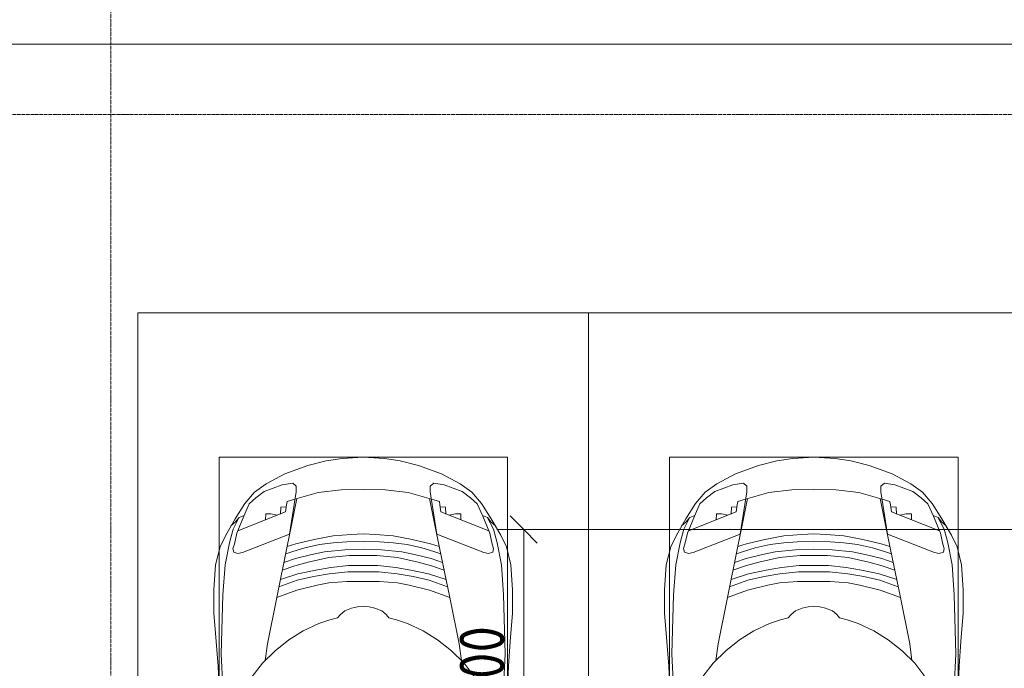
# Model space of a CAD drawing. Header units: millimetres. Extents: x -32229 to 288056, y -13689 to 125138.
# Tile 125 of 193: x 12830 to 18292, y 90981 to 94576. Entities that reach past the tile are written whole.
import ezdxf

# ---------------------------------------------------------------- set-up
doc = ezdxf.new("R2010")
doc.units = ezdxf.units.MM
doc.linetypes.add('ADSK_Линия сетки', pattern=[25, 20, -2.5, 0, -2.5])
for name, color, linetype, lineweight in [('A-ANNO-DIMS', 7, 'Continuous', 9), ('A-ANNO-DIMS-200', 7, 'Continuous', 9), ('A-DETL-GENF', 7, 'Continuous', 18), ('A-FLOR', 7, 'Continuous', 18), ('C-PRKG', 7, 'Continuous', 18), ('S-GRID', 7, 'Continuous', 9)]:
    doc.layers.add(name, color=color, linetype=linetype, lineweight=lineweight)
doc.styles.add('GOST Common_3', font='GOST_Common.ttf', dxfattribs={"width": 0.9, "height": 250})
doc.dimstyles.new('ГОСТ_2_5_мм2', dxfattribs={"dimscale": 304.8, "dimtxt": 251.428749, "dimasz": 0.492126, "dimexe": 0.492126, "dimexo": 0.656168, "dimgap": 0.098425, "dimtad": 1, "dimdec": 0, "dimdsep": 46, "dimtxsty": 'GOST Common_3', "dimblk1": 'OBLIQUE', "dimblk2": 'OBLIQUE', "dimsah": 1, "dimcen": 0.09, "dimazin": 2, "dimtfac": 1, "dimtdec": 4, "dimtix": 1, "dimtmove": 0, "dimatfit": 3, "dimfxl": 1, "dimtvp": 1, "dimtolj": 1, "dimtzin": 0, "dimarcsym": 2})

# ---------------------------------------------------------------- blocks, each defined once
blk = doc.blocks.new('АР_Машиноместо - 4900x2400_М__5300х2500_-V41--02 ЭО')
at = {"layer": 'A-DETL-GENF', "color": 253, "lineweight": 13, "true_color": 0xaaaaaa}
for p, q in [((444.9, 1956.8), (453, 2159.1)), ((2055.1, 1956.8), (2047, 2159.1)), ((690.7, 1941.6), (634.6, 2015)), ((1809.3, 1941.6), (1865.4, 2015)), ((434.8, 1820.7), (444.9, 1956.8)), ((761.1, 1871.7), (690.7, 1941.6)), ((718.3, 1834.2), (705.7, 1926.7)), ((1738.9, 1871.7), (1809.3, 1941.6)), ((1781.7, 1834.2), (1794.3, 1926.7)), ((2065.2, 1820.7), (2055.1, 1956.8)), ((837.5, 1812.1), (761.1, 1871.7)), ((1662.5, 1812.1), (1738.9, 1871.7)), ((422, 1662.9), (434.8, 1820.7)), ((770, 1576.5), (718.3, 1834.2)), ((917, 1761.1), (837.5, 1812.1)), ((1583, 1761.1), (1662.5, 1812.1)), ((1730, 1576.5), (1781.7, 1834.2)), ((2078, 1662.9), (2065.2, 1820.7)), ((1004.2, 1721.4), (917, 1761.1)), ((1495.8, 1721.4), (1583, 1761.1)), ((1064.9, 1700.5), (1004.2, 1721.4)), ((1107.2, 1689.8), (1064.9, 1700.5)), ((1392.8, 1689.8), (1435.1, 1700.5)), ((1435.1, 1700.5), (1495.8, 1721.4)), ((422, 1534.1), (422, 1662.9)), ((1123.5, 1670.9), (1107.2, 1689.8)), ((1147.5, 1650.5), (1123.5, 1670.9)), ((1184.7, 1635.7), (1147.5, 1650.5)), ((1315.3, 1635.7), (1352.5, 1650.5)), ((1352.5, 1650.5), (1376.5, 1670.9)), ((1376.5, 1670.9), (1392.8, 1689.8)), ((2078, 1534.1), (2078, 1662.9)), ((1217.8, 1629.1), (1184.7, 1635.7)), ((1217.8, 1629.1), (1250, 1626.8)), ((1282.2, 1629.1), (1250, 1626.8)), ((1282.2, 1629.1), (1315.3, 1635.7)), ((430.8, 1396.6), (422, 1534.1)), ((826.8, 1300.9), (770, 1576.5)), ((881.7, 1536.4), (770, 1576.5)), ((994.9, 1509.3), (881.7, 1536.4)), ((1505.1, 1509.3), (1618.3, 1536.4)), ((1618.3, 1536.4), (1730, 1576.5)), ((1673.2, 1300.9), (1730, 1576.5)), ((2069.2, 1396.6), (2078, 1534.1)), ((884.3, 1480.8), (782, 1518.1)), ((887, 1446.5), (790.4, 1477.3)), ((973.4, 1459.7), (884.3, 1480.8)), ((1060, 1496.1), (994.9, 1509.3)), ((1159.3, 1489.1), (1060, 1496.1)), ((1250, 1488.3), (1159.3, 1489.1)), ((1250, 1488.3), (1340.7, 1489.1)), ((1340.7, 1489.1), (1440, 1496.1)), ((1440, 1496.1), (1505.1, 1509.3)), ((1526.6, 1459.7), (1615.7, 1480.8)), ((1613, 1446.5), (1709.6, 1477.3)), ((1615.7, 1480.8), (1718, 1518.1)), ((871.4, 1401.1), (800.5, 1424.6)), ((986.2, 1425.6), (887, 1446.5)), ((1061.9, 1445.7), (973.4, 1459.7)), ((1070, 1410.4), (986.2, 1425.6)), ((1163.9, 1435.1), (1061.9, 1445.7)), ((1250, 1435.1), (1163.9, 1435.1)), ((1250, 1435.1), (1336.1, 1435.1)), ((1336.1, 1435.1), (1438.1, 1445.7)), ((1430, 1410.4), (1513.8, 1425.6)), ((1438.1, 1445.7), (1526.6, 1459.7)), ((1513.8, 1425.6), (1613, 1446.5)), ((1628.6, 1401.1), (1699.5, 1424.6)), ((455.7, 1296.1), (430.8, 1396.6)), ((873.8, 1361.2), (809.9, 1383.1)), ((945.3, 1380.6), (871.4, 1401.1)), ((1059, 1354.8), (945.3, 1380.6)), ((1168.3, 1399.8), (1070, 1410.4)), ((1250, 1400.1), (1168.3, 1399.8)), ((1250, 1400.1), (1331.7, 1399.8)), ((1331.7, 1399.8), (1430, 1410.4)), ((1441, 1354.8), (1554.7, 1380.6)), ((1554.7, 1380.6), (1628.6, 1401.1)), ((1626.2, 1361.2), (1690.1, 1383.1)), ((2044.3, 1296.1), (2069.2, 1396.6)), ((527.2, 1305.2), (531.8, 1326)), ((531.8, 1326), (554.4, 1333.3)), ((554.4, 1333.3), (580.7, 1327.1)), ((580.7, 1327.1), (841.1, 1225.9)), ((859.1, 1321.2), (819.9, 1334.4)), ((925.2, 1301.6), (859.1, 1321.2)), ((958.3, 1341.1), (873.8, 1361.2)), ((1035, 1323.2), (958.3, 1341.1)), ((1148.3, 1312.4), (1035, 1323.2)), ((1174.5, 1344.2), (1059, 1354.8)), ((1250, 1309.3), (1148.3, 1312.4)), ((1250, 1344.9), (1174.5, 1344.2)), ((1250, 1344.9), (1325.5, 1344.2)), ((1250, 1309.3), (1351.7, 1312.4)), ((1325.5, 1344.2), (1441, 1354.8)), ((1351.7, 1312.4), (1465, 1323.2)), ((1465, 1323.2), (1541.7, 1341.1)), ((1541.7, 1341.1), (1626.2, 1361.2)), ((1574.8, 1301.6), (1640.9, 1321.2)), ((1640.9, 1321.2), (1680.1, 1334.4)), ((1919.3, 1327.1), (1658.9, 1225.9)), ((1945.6, 1333.3), (1919.3, 1327.1)), ((1968.2, 1326), (1945.6, 1333.3)), ((1972.8, 1305.2), (1968.2, 1326)), ((487.4, 1232.1), (455.7, 1296.1)), ((535, 1280.6), (527.2, 1305.2)), ((548.2, 1220.1), (535, 1280.6)), ((853.8, 1167.4), (826.8, 1300.9)), ((876.3, 1278.7), (828.3, 1293.7)), ((978.6, 1254.6), (876.3, 1278.7)), ((1007.1, 1283.7), (925.2, 1301.6)), ((1083.6, 1274.6), (1007.1, 1283.7)), ((1159.1, 1267.9), (1083.6, 1274.6)), ((1250, 1266.6), (1159.1, 1267.9)), ((1250, 1266.6), (1340.9, 1267.9)), ((1340.9, 1267.9), (1416.4, 1274.6)), ((1416.4, 1274.6), (1492.9, 1283.7)), ((1492.9, 1283.7), (1574.8, 1301.6)), ((1521.4, 1254.6), (1623.7, 1278.7)), ((1623.7, 1278.7), (1671.7, 1293.7)), ((1646.2, 1167.4), (1673.2, 1300.9)), ((1951.8, 1220.1), (1965, 1280.6)), ((1965, 1280.6), (1972.8, 1305.2)), ((2012.6, 1232.1), (2044.3, 1296.1)), ((539.3, 1140.4), (487.4, 1232.1)), ((586.9, 1126.3), (548.2, 1220.1)), ((841.1, 1225.9), (877.7, 991.4)), ((1084.1, 1236), (978.6, 1254.6)), ((1182.5, 1227.5), (1084.1, 1236)), ((1250, 1223.7), (1182.5, 1227.5)), ((1250, 1223.7), (1317.5, 1227.5)), ((1317.5, 1227.5), (1415.9, 1236)), ((1415.9, 1236), (1521.4, 1254.6)), ((1658.9, 1225.9), (1622.3, 991.4)), ((1913.1, 1126.3), (1951.8, 1220.1)), ((1960.7, 1140.4), (2012.6, 1232.1)), ((540.4, 1159.6), (516.2, 1180.5)), ((561.3, 1132.6), (540.4, 1159.6)), ((882.6, 1027.5), (853.8, 1167.4)), ((1617.4, 1027.5), (1646.2, 1167.4)), ((1938.7, 1132.6), (1959.6, 1159.6)), ((1959.6, 1159.6), (1983.8, 1180.5)), ((593.2, 1056.8), (539.3, 1140.4)), ((589, 1121.6), (561.3, 1132.6)), ((617.9, 1057.3), (586.9, 1126.3)), ((1882.1, 1057.3), (1913.1, 1126.3)), ((1906.8, 1056.8), (1960.7, 1140.4)), ((1911, 1121.6), (1938.7, 1132.6)), ((647.2, 992.8), (593.2, 1056.8)), ((654.7, 1024.4), (617.9, 1057.3)), ((1845.3, 1024.4), (1882.1, 1057.3)), ((1852.8, 992.8), (1906.8, 1056.8)), ((711.9, 946.2), (647.2, 992.8)), ((700.9, 989.1), (655, 1024.3)), ((800.1, 952.6), (700.9, 989.1)), ((1000.2, 994.5), (871.4, 1031.3)), ((877.7, 991.4), (877.7, 958.9)), ((1127.4, 979.8), (1000.2, 994.5)), ((1372.6, 979.8), (1499.8, 994.5)), ((1499.8, 994.5), (1628.6, 1031.3)), ((1622.3, 991.4), (1622.3, 958.9)), ((1699.9, 952.6), (1799.1, 989.1)), ((1788.1, 946.2), (1852.8, 992.8)), ((1799.1, 989.1), (1845, 1024.3)), ((815.8, 891), (711.9, 946.2)), ((859, 944.1), (800.1, 952.6)), ((877.7, 958.9), (859, 944.1)), ((1250, 977.6), (1127.4, 979.8)), ((1250, 977.6), (1372.6, 979.8)), ((1622.3, 958.9), (1641, 944.1)), ((1641, 944.1), (1699.9, 952.6)), ((1684.2, 891), (1788.1, 946.2)), ((943.3, 845.1), (815.8, 891)), ((1556.7, 845.1), (1684.2, 891)), ((1044.2, 818.6), (943.3, 845.1)), ((1455.8, 818.6), (1556.7, 845.1)), ((1132.7, 806), (1044.2, 818.6)), ((1250, 800), (1132.7, 806)), ((1250, 800), (1367.3, 806)), ((1367.3, 806), (1455.8, 818.6))]:
    blk.add_line(p, q, dxfattribs=at)
at = {"layer": 'A-DETL-GENF', "color": 254, "lineweight": 13, "true_color": 0xd4d4d4}
for p, q in [((462.8, 1889.5), (471.8, 2077.7)), ((2037.2, 1889.5), (2028.2, 2077.7)), ((470.9, 1561.4), (462.8, 1889.5)), ((2029.1, 1561.4), (2037.2, 1889.5)), ((483.4, 1395.6), (470.9, 1561.4)), ((2016.6, 1395.6), (2029.1, 1561.4)), ((507.4, 1274.3), (483.4, 1395.6)), ((1992.6, 1274.3), (2016.6, 1395.6)), ((527.9, 1198.6), (507.4, 1274.3)), ((1972.1, 1198.6), (1992.6, 1274.3)), ((818.8, 1102.9), (554, 1208.1)), ((1681.2, 1102.9), (1946, 1208.1)), ((561.7, 1132.1), (527.9, 1198.6)), ((1938.3, 1132.1), (1972.1, 1198.6)), ((709.1, 1112.7), (708.2, 1146.9)), ((737.7, 1113.6), (709.1, 1112.7)), ((772.6, 1121.3), (737.7, 1113.6)), ((792.9, 1076.2), (791.2, 1114.5)), ((824.1, 1063.7), (818.8, 1102.9)), ((1675.9, 1063.7), (1681.2, 1102.9)), ((1707.1, 1076.2), (1708.8, 1114.5)), ((1727.4, 1121.3), (1762.3, 1113.6)), ((1762.3, 1113.6), (1790.9, 1112.7)), ((1790.9, 1112.7), (1791.8, 1146.9)), ((823.3, 1074.4), (792.9, 1076.2)), ((827.7, 1045), (824.1, 1063.7)), ((871.3, 1031.9), (827.7, 1045)), ((1628.7, 1031.9), (1672.3, 1045)), ((1672.3, 1045), (1675.9, 1063.7)), ((1676.7, 1074.4), (1707.1, 1076.2))]:
    blk.add_line(p, q, dxfattribs=at)
at = {"layer": 'C-PRKG', "color": 253, "lineweight": 13, "true_color": 0xaaaaaa}
for p, q in [((2500, 0), (2500, 5300)), ((450, 800), (450, 4500)), ((2050, 800), (2050, 4500)), ((450, 800), (2050, 800)), ((2500, 0), (0, 0))]:
    blk.add_line(p, q, dxfattribs=at)
blk = doc.blocks.new('АР_Машиноместо - 4900x2400_М__5300х2500_-2211001--02 ЭО')
at = {"layer": 'A-DETL-GENF', "color": 253, "lineweight": 13, "true_color": 0xaaaaaa}
for p, q in [((1044.2, -818.6), (943.3, -845.1)), ((1132.7, -806), (1044.2, -818.6)), ((1250, -800), (1132.7, -806)), ((1250, -800), (1367.3, -806)), ((1367.3, -806), (1455.8, -818.6)), ((1455.8, -818.6), (1556.7, -845.1)), ((943.3, -845.1), (815.8, -891)), ((1556.7, -845.1), (1684.2, -891)), ((815.8, -891), (711.9, -946.2)), ((1684.2, -891), (1788.1, -946.2)), ((711.9, -946.2), (647.2, -992.8)), ((800.1, -952.6), (700.9, -989.1)), ((859, -944.1), (800.1, -952.6)), ((877.7, -958.9), (859, -944.1)), ((877.7, -991.4), (877.7, -958.9)), ((1127.4, -979.8), (1000.2, -994.5)), ((1250, -977.6), (1127.4, -979.8)), ((1250, -977.6), (1372.6, -979.8)), ((1372.6, -979.8), (1499.8, -994.5)), ((1622.3, -958.9), (1641, -944.1)), ((1622.3, -991.4), (1622.3, -958.9)), ((1641, -944.1), (1699.9, -952.6)), ((1699.9, -952.6), (1799.1, -989.1)), ((1788.1, -946.2), (1852.8, -992.8)), ((647.2, -992.8), (593.2, -1056.8)), ((654.7, -1024.4), (617.9, -1057.3)), ((700.9, -989.1), (655, -1024.3)), ((841.1, -1225.9), (877.7, -991.4)), ((882.6, -1027.5), (853.8, -1167.4)), ((1000.2, -994.5), (871.4, -1031.3)), ((1499.8, -994.5), (1628.6, -1031.3)), ((1617.4, -1027.5), (1646.2, -1167.4)), ((1658.9, -1225.9), (1622.3, -991.4)), ((1799.1, -989.1), (1845, -1024.3)), ((1845.3, -1024.4), (1882.1, -1057.3)), ((1852.8, -992.8), (1906.8, -1056.8)), ((593.2, -1056.8), (539.3, -1140.4)), ((617.9, -1057.3), (586.9, -1126.3)), ((1882.1, -1057.3), (1913.1, -1126.3)), ((1906.8, -1056.8), (1960.7, -1140.4)), ((539.3, -1140.4), (487.4, -1232.1)), ((561.3, -1132.6), (540.4, -1159.6)), ((586.9, -1126.3), (548.2, -1220.1)), ((589, -1121.6), (561.3, -1132.6)), ((1911, -1121.6), (1938.7, -1132.6)), ((1913.1, -1126.3), (1951.8, -1220.1)), ((1938.7, -1132.6), (1959.6, -1159.6)), ((1960.7, -1140.4), (2012.6, -1232.1)), ((540.4, -1159.6), (516.2, -1180.5)), ((853.8, -1167.4), (826.8, -1300.9)), ((1646.2, -1167.4), (1673.2, -1300.9)), ((1959.6, -1159.6), (1983.8, -1180.5)), ((487.4, -1232.1), (455.7, -1296.1)), ((548.2, -1220.1), (535, -1280.6)), ((580.7, -1327.1), (841.1, -1225.9)), ((978.6, -1254.6), (876.3, -1278.7)), ((1084.1, -1236), (978.6, -1254.6)), ((1182.5, -1227.5), (1084.1, -1236)), ((1250, -1223.7), (1182.5, -1227.5)), ((1250, -1223.7), (1317.5, -1227.5)), ((1317.5, -1227.5), (1415.9, -1236)), ((1415.9, -1236), (1521.4, -1254.6)), ((1521.4, -1254.6), (1623.7, -1278.7)), ((1919.3, -1327.1), (1658.9, -1225.9)), ((1951.8, -1220.1), (1965, -1280.6)), ((2012.6, -1232.1), (2044.3, -1296.1)), ((455.7, -1296.1), (430.8, -1396.6)), ((535, -1280.6), (527.2, -1305.2)), ((527.2, -1305.2), (531.8, -1326)), ((826.8, -1300.9), (770, -1576.5)), ((876.3, -1278.7), (828.3, -1293.7)), ((925.2, -1301.6), (859.1, -1321.2)), ((1007.1, -1283.7), (925.2, -1301.6)), ((1083.6, -1274.6), (1007.1, -1283.7)), ((1159.1, -1267.9), (1083.6, -1274.6)), ((1250, -1309.3), (1148.3, -1312.4)), ((1250, -1266.6), (1159.1, -1267.9)), ((1250, -1266.6), (1340.9, -1267.9)), ((1250, -1309.3), (1351.7, -1312.4)), ((1340.9, -1267.9), (1416.4, -1274.6)), ((1416.4, -1274.6), (1492.9, -1283.7)), ((1492.9, -1283.7), (1574.8, -1301.6)), ((1574.8, -1301.6), (1640.9, -1321.2)), ((1623.7, -1278.7), (1671.7, -1293.7)), ((1673.2, -1300.9), (1730, -1576.5)), ((1965, -1280.6), (1972.8, -1305.2)), ((1972.8, -1305.2), (1968.2, -1326)), ((2044.3, -1296.1), (2069.2, -1396.6)), ((531.8, -1326), (554.4, -1333.3)), ((554.4, -1333.3), (580.7, -1327.1)), ((873.8, -1361.2), (809.9, -1383.1)), ((859.1, -1321.2), (819.9, -1334.4)), ((958.3, -1341.1), (873.8, -1361.2)), ((1059, -1354.8), (945.3, -1380.6)), ((1035, -1323.2), (958.3, -1341.1)), ((1148.3, -1312.4), (1035, -1323.2)), ((1174.5, -1344.2), (1059, -1354.8)), ((1250, -1344.9), (1174.5, -1344.2)), ((1250, -1344.9), (1325.5, -1344.2)), ((1325.5, -1344.2), (1441, -1354.8)), ((1351.7, -1312.4), (1465, -1323.2)), ((1441, -1354.8), (1554.7, -1380.6)), ((1465, -1323.2), (1541.7, -1341.1)), ((1541.7, -1341.1), (1626.2, -1361.2)), ((1626.2, -1361.2), (1690.1, -1383.1)), ((1640.9, -1321.2), (1680.1, -1334.4)), ((1945.6, -1333.3), (1919.3, -1327.1)), ((1968.2, -1326), (1945.6, -1333.3)), ((430.8, -1396.6), (422, -1534.1)), ((871.4, -1401.1), (800.5, -1424.6)), ((945.3, -1380.6), (871.4, -1401.1)), ((1070, -1410.4), (986.2, -1425.6)), ((1168.3, -1399.8), (1070, -1410.4)), ((1250, -1400.1), (1168.3, -1399.8)), ((1250, -1400.1), (1331.7, -1399.8)), ((1331.7, -1399.8), (1430, -1410.4)), ((1430, -1410.4), (1513.8, -1425.6)), ((1554.7, -1380.6), (1628.6, -1401.1)), ((1628.6, -1401.1), (1699.5, -1424.6)), ((2069.2, -1396.6), (2078, -1534.1)), ((887, -1446.5), (790.4, -1477.3)), ((973.4, -1459.7), (884.3, -1480.8)), ((986.2, -1425.6), (887, -1446.5)), ((1061.9, -1445.7), (973.4, -1459.7)), ((1163.9, -1435.1), (1061.9, -1445.7)), ((1250, -1435.1), (1163.9, -1435.1)), ((1250, -1435.1), (1336.1, -1435.1)), ((1336.1, -1435.1), (1438.1, -1445.7)), ((1438.1, -1445.7), (1526.6, -1459.7)), ((1513.8, -1425.6), (1613, -1446.5)), ((1526.6, -1459.7), (1615.7, -1480.8)), ((1613, -1446.5), (1709.6, -1477.3)), ((884.3, -1480.8), (782, -1518.1)), ((994.9, -1509.3), (881.7, -1536.4)), ((1060, -1496.1), (994.9, -1509.3)), ((1159.3, -1489.1), (1060, -1496.1)), ((1250, -1488.3), (1159.3, -1489.1)), ((1250, -1488.3), (1340.7, -1489.1)), ((1340.7, -1489.1), (1440, -1496.1)), ((1440, -1496.1), (1505.1, -1509.3)), ((1505.1, -1509.3), (1618.3, -1536.4)), ((1615.7, -1480.8), (1718, -1518.1)), ((422, -1534.1), (422, -1662.9)), ((770, -1576.5), (718.3, -1834.2)), ((881.7, -1536.4), (770, -1576.5)), ((1618.3, -1536.4), (1730, -1576.5)), ((1730, -1576.5), (1781.7, -1834.2)), ((2078, -1534.1), (2078, -1662.9)), ((1184.7, -1635.7), (1147.5, -1650.5)), ((1217.8, -1629.1), (1184.7, -1635.7)), ((1217.8, -1629.1), (1250, -1626.8)), ((1282.2, -1629.1), (1250, -1626.8)), ((1282.2, -1629.1), (1315.3, -1635.7)), ((1315.3, -1635.7), (1352.5, -1650.5)), ((422, -1662.9), (434.8, -1820.7)), ((1107.2, -1689.8), (1064.9, -1700.5)), ((1123.5, -1670.9), (1107.2, -1689.8)), ((1147.5, -1650.5), (1123.5, -1670.9)), ((1352.5, -1650.5), (1376.5, -1670.9)), ((1376.5, -1670.9), (1392.8, -1689.8)), ((1392.8, -1689.8), (1435.1, -1700.5)), ((2078, -1662.9), (2065.2, -1820.7)), ((1004.2, -1721.4), (917, -1761.1)), ((1064.9, -1700.5), (1004.2, -1721.4)), ((1435.1, -1700.5), (1495.8, -1721.4)), ((1495.8, -1721.4), (1583, -1761.1)), ((917, -1761.1), (837.5, -1812.1)), ((1583, -1761.1), (1662.5, -1812.1)), ((434.8, -1820.7), (444.9, -1956.8)), ((718.3, -1834.2), (705.7, -1926.7)), ((837.5, -1812.1), (761.1, -1871.7)), ((1662.5, -1812.1), (1738.9, -1871.7)), ((1781.7, -1834.2), (1794.3, -1926.7)), ((2065.2, -1820.7), (2055.1, -1956.8)), ((761.1, -1871.7), (690.7, -1941.6)), ((1738.9, -1871.7), (1809.3, -1941.6)), ((444.9, -1956.8), (453, -2159.1)), ((690.7, -1941.6), (634.6, -2015)), ((1809.3, -1941.6), (1865.4, -2015)), ((2055.1, -1956.8), (2047, -2159.1))]:
    blk.add_line(p, q, dxfattribs=at)
at = {"layer": 'A-DETL-GENF', "color": 254, "lineweight": 13, "true_color": 0xd4d4d4}
for p, q in [((871.3, -1031.9), (827.7, -1045)), ((1628.7, -1031.9), (1672.3, -1045)), ((792.9, -1076.2), (791.2, -1114.5)), ((823.3, -1074.4), (792.9, -1076.2)), ((824.1, -1063.7), (818.8, -1102.9)), ((827.7, -1045), (824.1, -1063.7)), ((1672.3, -1045), (1675.9, -1063.7)), ((1675.9, -1063.7), (1681.2, -1102.9)), ((1676.7, -1074.4), (1707.1, -1076.2)), ((1707.1, -1076.2), (1708.8, -1114.5)), ((561.7, -1132.1), (527.9, -1198.6)), ((818.8, -1102.9), (554, -1208.1)), ((709.1, -1112.7), (708.2, -1146.9)), ((737.7, -1113.6), (709.1, -1112.7)), ((772.6, -1121.3), (737.7, -1113.6)), ((1681.2, -1102.9), (1946, -1208.1)), ((1727.4, -1121.3), (1762.3, -1113.6)), ((1762.3, -1113.6), (1790.9, -1112.7)), ((1790.9, -1112.7), (1791.8, -1146.9)), ((1938.3, -1132.1), (1972.1, -1198.6)), ((527.9, -1198.6), (507.4, -1274.3)), ((1972.1, -1198.6), (1992.6, -1274.3)), ((507.4, -1274.3), (483.4, -1395.6)), ((1992.6, -1274.3), (2016.6, -1395.6)), ((483.4, -1395.6), (470.9, -1561.4)), ((2016.6, -1395.6), (2029.1, -1561.4)), ((470.9, -1561.4), (462.8, -1889.5)), ((2029.1, -1561.4), (2037.2, -1889.5)), ((462.8, -1889.5), (471.8, -2077.7)), ((2037.2, -1889.5), (2028.2, -2077.7))]:
    blk.add_line(p, q, dxfattribs=at)
at = {"layer": 'C-PRKG', "color": 253, "lineweight": 13, "true_color": 0xaaaaaa}
for p, q in [((2500, 0), (0, 0)), ((0, 0), (0, -5300)), ((2500, 0), (2500, -5300)), ((450, -800), (450, -4500)), ((450, -800), (2050, -800)), ((2050, -800), (2050, -4500))]:
    blk.add_line(p, q, dxfattribs=at)
blk = doc.blocks.new('Наметкина 10_РД_АР_П_rvt-1--02 ЭО')
at = {"layer": 'A-FLOR', "color": 253, "lineweight": 13, "true_color": 0xaaaaaa}
for q in [(-19914.7, 94440), (11685.3, 94440)]:
    blk.add_line((24735.3, 94440), q, dxfattribs=at)
at = {"layer": 'C-PRKG', "color": 253, "lineweight": 13, "true_color": 0xaaaaaa}
blk.add_blockref('АР_Машиноместо - 4900x2400_М__5300х2500_-2211001--02 ЭО', (13485.3, 92950), dxfattribs=at)
at = {"layer": 'C-PRKG', "color": 253, "lineweight": 13, "true_color": 0xaaaaaa, "rotation": 180}
blk.add_blockref('АР_Машиноместо - 4900x2400_М__5300х2500_-V41--02 ЭО', (18485.3, 92950), dxfattribs=at)
blk = doc.blocks.new('DIMBLOCK166--02 ЭО')
at = {"layer": 'A-ANNO-DIMS-200'}
for p, q in [((15626, 91750), (15551, 91825)), ((18549.4, 91750), (15476, 91750)), ((15626, 90150.1), (15626, 91750)), ((15626, 91750), (15701, 91675)), ((15626, 91750), (18549.4, 91750)), ((15626, 90150.1), (15551, 90225.1)), ((15740.3, 90150.1), (15476, 90150.1)), ((15626, 90150.1), (15701, 90075.1)), ((15626, 90150.1), (15740.3, 90150.1))]:
    blk.add_line(p, q, dxfattribs=at)
at = {"layer": 'A-ANNO-DIMS-200', "color": 0, "insert": (15269.3, 90658.2), "char_height": 250, "width": 700.591, "attachment_point": 1, "rotation": 90, "line_spacing_factor": 1.022761, "style": 'GOST Common_3'}
blk.add_mtext('1600', dxfattribs=at)
blk = doc.blocks.new('_Oblique')
at = {"color": 0, "linetype": 'ByBlock', "lineweight": -2}
blk.add_line((-0.5, -0.5), (0.5, 0.5), dxfattribs=at)

msp = doc.modelspace()

# ---------------------------------------------------------------- linework, layer by layer
at = {"layer": 'S-GRID', "color": 253, "linetype": 'ADSK_Линия сетки', "true_color": 0xaaaaaa}
for p, q in [((13335.3, -12088.9), (13335.3, 125138.4)), ((131381.2, 94050), (-30593.4, 94050))]:
    msp.add_line(p, q, dxfattribs=at)

# ---------------------------------------------------------------- block references
at = {"lineweight": 5}
msp.add_blockref('Наметкина 10_РД_АР_П_rvt-1--02 ЭО', (0, 0), dxfattribs=at)

# ---------------------------------------------------------------- dimensions: what is measured, and where the dimension line sits
at = {"layer": 'A-ANNO-DIMS'}
dim = msp.add_linear_dim(base=(15626, 91750), p1=(15940.3, 90150.1), p2=(18349.4, 91750), angle=90, dimstyle='ГОСТ_2_5_мм2', override={"dimpost": '<>', "dimfxl": 2891.988551}, dxfattribs=at)
dim.commit()
dim.dimension.update_dxf_attribs({"geometry": 'DIMBLOCK166--02 ЭО', "text_midpoint": (15471, 90950.1)})

doc.saveas('drawing.dxf')
